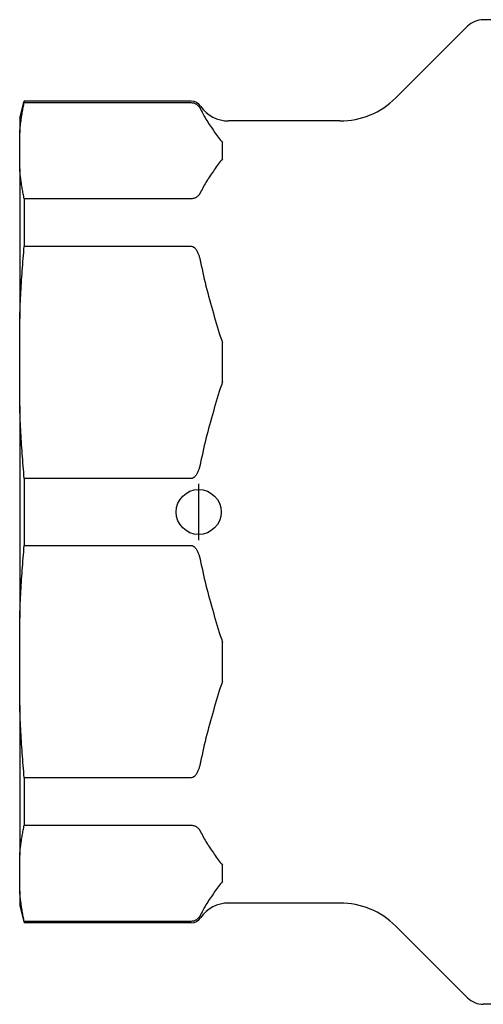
# Model space of a CAD drawing. Header units: millimetres. Extents: x 213 to 524, y 36 to 496.
# Tile 1 of 13: x 213 to 254, y 162 to 250. Entities that reach past the tile are written whole.
import ezdxf

# ---------------------------------------------------------------- set-up
doc = ezdxf.new("R2010")
doc.units = ezdxf.units.MM
doc.layers.add('DETAIL', color=2, linetype='Continuous')
doc.layers.add('ORIGIN', color=6, linetype='Continuous')

msp = doc.modelspace()

# ---------------------------------------------------------------- linework, layer by layer
at = {"layer": 'DETAIL'}
for p, q in [((257.197, 249.925), (254.418, 249.925)), ((246.64, 242.975), (253.004, 249.339)), ((213.24, 241.175), (213.642, 242.675)), ((213.642, 242.675), (213.642, 242.553)), ((228.483, 242.675), (213.642, 242.675)), ((213.642, 242.553), (228.483, 242.553)), ((213.24, 241.175), (213.24, 239.878)), ((241.69, 240.925), (231.79, 240.925)), ((213.24, 236.682), (213.24, 239.878)), ((231.24, 237.56), (231.24, 239)), ((213.24, 236.682), (213.24, 223.331)), ((213.642, 234.007), (213.642, 229.79)), ((228.483, 234.007), (213.642, 234.007)), ((213.642, 229.79), (228.483, 229.79)), ((213.24, 215.615), (213.24, 223.331)), ((231.24, 217.736), (231.24, 221.211)), ((213.24, 215.615), (213.24, 196.735)), ((213.642, 209.157), (213.642, 203.193)), ((228.483, 209.157), (213.642, 209.157)), ((213.642, 203.193), (228.483, 203.193)), ((213.24, 189.019), (213.24, 196.735)), ((231.24, 191.139), (231.24, 194.614)), ((213.24, 189.019), (213.24, 175.668)), ((213.642, 182.561), (213.642, 178.344)), ((228.483, 182.561), (213.642, 182.561)), ((213.642, 178.344), (228.483, 178.344)), ((213.24, 172.472), (213.24, 175.668)), ((231.24, 173.351), (231.24, 174.79)), ((213.24, 172.472), (213.24, 171.175)), ((213.24, 171.175), (213.642, 169.675)), ((241.69, 171.425), (231.79, 171.425)), ((213.642, 169.797), (213.642, 169.675)), ((228.483, 169.797), (213.642, 169.797)), ((228.483, 169.675), (213.642, 169.675)), ((246.64, 169.375), (253.004, 163.011)), ((292.254, 162.425), (254.418, 162.425))]:
    msp.add_line(p, q, dxfattribs=at)
at = {"layer": 'DETAIL', "flags": 128}
for points in [[(213.24, 239.878), (213.249, 239.988), (213.26, 240.097), (213.27, 240.207), (213.282, 240.317), (213.294, 240.427), (213.306, 240.537), (213.319, 240.648), (213.333, 240.758), (213.348, 240.869), (213.363, 240.979), (213.379, 241.09), (213.395, 241.201), (213.412, 241.313), (213.43, 241.424), (213.448, 241.536), (213.467, 241.648), (213.487, 241.76), (213.507, 241.873), (213.528, 241.985), (213.549, 242.098), (213.571, 242.212), (213.594, 242.325), (213.618, 242.439), (213.642, 242.553)], [(228.483, 242.553), (228.56, 242.549), (228.632, 242.539), (228.7, 242.523), (228.757, 242.505), (228.81, 242.484), (228.859, 242.46), (228.904, 242.435), (228.945, 242.409), (228.982, 242.383), (229.015, 242.357), (229.045, 242.331), (229.074, 242.305), (229.1, 242.279), (229.125, 242.252), (229.149, 242.225), (229.171, 242.197), (229.192, 242.17), (229.211, 242.142), (229.23, 242.114), (229.247, 242.085), (229.264, 242.056), (229.28, 242.028), (229.295, 241.998), (229.31, 241.969)], [(229.31, 241.969), (229.37, 241.844), (229.434, 241.718), (229.5, 241.593), (229.568, 241.467), (229.639, 241.341), (229.711, 241.216), (229.786, 241.09), (229.863, 240.965), (229.941, 240.839), (230.021, 240.714), (230.102, 240.589), (230.185, 240.464), (230.268, 240.34), (230.353, 240.215), (230.44, 240.092), (230.526, 239.968), (230.614, 239.845), (230.703, 239.723), (230.791, 239.601), (230.881, 239.479), (230.97, 239.358), (231.06, 239.238), (231.15, 239.119), (231.24, 239)], [(231.24, 237.56), (231.15, 237.441), (231.06, 237.322), (230.97, 237.202), (230.881, 237.081), (230.791, 236.959), (230.703, 236.837), (230.614, 236.715), (230.526, 236.592), (230.44, 236.468), (230.353, 236.344), (230.268, 236.22), (230.185, 236.096), (230.102, 235.971), (230.021, 235.846), (229.941, 235.721), (229.863, 235.595), (229.786, 235.47), (229.711, 235.344), (229.639, 235.219), (229.568, 235.093), (229.5, 234.967), (229.434, 234.842), (229.37, 234.716), (229.31, 234.591)], [(213.642, 234.007), (213.618, 234.121), (213.594, 234.235), (213.571, 234.348), (213.549, 234.462), (213.528, 234.575), (213.507, 234.687), (213.487, 234.8), (213.467, 234.912), (213.448, 235.024), (213.43, 235.136), (213.412, 235.247), (213.395, 235.358), (213.379, 235.47), (213.363, 235.58), (213.348, 235.691), (213.333, 235.802), (213.319, 235.912), (213.306, 236.022), (213.294, 236.133), (213.282, 236.243), (213.27, 236.353), (213.26, 236.462), (213.249, 236.572), (213.24, 236.682)], [(229.31, 234.591), (229.295, 234.561), (229.28, 234.532), (229.264, 234.504), (229.247, 234.475), (229.23, 234.446), (229.211, 234.418), (229.192, 234.39), (229.171, 234.362), (229.149, 234.335), (229.125, 234.308), (229.1, 234.281), (229.074, 234.255), (229.045, 234.229), (229.015, 234.203), (228.982, 234.177), (228.945, 234.151), (228.904, 234.125), (228.859, 234.1), (228.81, 234.076), (228.757, 234.055), (228.7, 234.037), (228.632, 234.021), (228.56, 234.011), (228.483, 234.007)], [(213.24, 223.331), (213.249, 223.596), (213.26, 223.861), (213.27, 224.126), (213.282, 224.392), (213.294, 224.657), (213.306, 224.923), (213.319, 225.19), (213.333, 225.456), (213.348, 225.723), (213.363, 225.991), (213.379, 226.258), (213.395, 226.527), (213.412, 226.795), (213.43, 227.064), (213.448, 227.334), (213.467, 227.604), (213.487, 227.875), (213.507, 228.147), (213.528, 228.419), (213.549, 228.692), (213.571, 228.965), (213.594, 229.239), (213.618, 229.514), (213.642, 229.79)], [(228.483, 229.79), (228.56, 229.78), (228.632, 229.756), (228.7, 229.717), (228.757, 229.673), (228.81, 229.622), (228.859, 229.565), (228.904, 229.504), (228.945, 229.441), (228.982, 229.378), (229.015, 229.316), (229.045, 229.254), (229.074, 229.191), (229.1, 229.127), (229.125, 229.063), (229.149, 228.997), (229.171, 228.931), (229.192, 228.864), (229.211, 228.797), (229.23, 228.728), (229.247, 228.66), (229.264, 228.591), (229.28, 228.521), (229.295, 228.451), (229.31, 228.38)], [(229.31, 228.38), (229.37, 228.077), (229.434, 227.774), (229.5, 227.471), (229.568, 227.168), (229.639, 226.864), (229.711, 226.561), (229.786, 226.258), (229.863, 225.955), (229.941, 225.652), (230.021, 225.35), (230.102, 225.048), (230.185, 224.746), (230.268, 224.446), (230.353, 224.146), (230.44, 223.847), (230.526, 223.549), (230.614, 223.252), (230.703, 222.957), (230.791, 222.662), (230.881, 222.369), (230.97, 222.077), (231.06, 221.787), (231.15, 221.498), (231.24, 221.211)], [(231.24, 217.736), (231.15, 217.449), (231.06, 217.16), (230.97, 216.87), (230.881, 216.578), (230.791, 216.285), (230.703, 215.99), (230.614, 215.694), (230.526, 215.397), (230.44, 215.099), (230.353, 214.801), (230.268, 214.501), (230.185, 214.2), (230.102, 213.899), (230.021, 213.597), (229.941, 213.295), (229.863, 212.992), (229.786, 212.689), (229.711, 212.386), (229.639, 212.083), (229.568, 211.779), (229.5, 211.476), (229.434, 211.172), (229.37, 210.869), (229.31, 210.567)], [(213.642, 209.157), (213.618, 209.433), (213.594, 209.708), (213.571, 209.982), (213.549, 210.255), (213.528, 210.528), (213.507, 210.8), (213.487, 211.071), (213.467, 211.342), (213.448, 211.613), (213.43, 211.882), (213.412, 212.151), (213.395, 212.42), (213.379, 212.688), (213.363, 212.956), (213.348, 213.224), (213.333, 213.491), (213.319, 213.757), (213.306, 214.023), (213.294, 214.289), (213.282, 214.555), (213.27, 214.82), (213.26, 215.086), (213.249, 215.351), (213.24, 215.615)], [(229.31, 210.567), (229.295, 210.496), (229.28, 210.426), (229.264, 210.356), (229.247, 210.287), (229.23, 210.218), (229.211, 210.15), (229.192, 210.083), (229.171, 210.016), (229.149, 209.95), (229.125, 209.884), (229.1, 209.819), (229.074, 209.756), (229.045, 209.693), (229.015, 209.63), (228.982, 209.568), (228.945, 209.505), (228.904, 209.443), (228.859, 209.382), (228.81, 209.325), (228.757, 209.274), (228.7, 209.229), (228.632, 209.191), (228.56, 209.166), (228.483, 209.157)], [(213.24, 196.735), (213.249, 197), (213.26, 197.265), (213.27, 197.53), (213.282, 197.795), (213.294, 198.061), (213.306, 198.327), (213.319, 198.593), (213.333, 198.86), (213.348, 199.127), (213.363, 199.394), (213.379, 199.662), (213.395, 199.93), (213.412, 200.199), (213.43, 200.468), (213.448, 200.738), (213.467, 201.008), (213.487, 201.279), (213.507, 201.55), (213.528, 201.822), (213.549, 202.095), (213.571, 202.369), (213.594, 202.643), (213.618, 202.918), (213.642, 203.193)], [(228.483, 203.193), (228.56, 203.184), (228.632, 203.159), (228.7, 203.121), (228.757, 203.077), (228.81, 203.025), (228.859, 202.968), (228.904, 202.908), (228.945, 202.845), (228.982, 202.782), (229.015, 202.72), (229.045, 202.658), (229.074, 202.595), (229.1, 202.531), (229.125, 202.466), (229.149, 202.401), (229.171, 202.335), (229.192, 202.268), (229.211, 202.2), (229.23, 202.132), (229.247, 202.063), (229.264, 201.994), (229.28, 201.924), (229.295, 201.854), (229.31, 201.784)], [(229.31, 201.784), (229.37, 201.481), (229.434, 201.178), (229.5, 200.875), (229.568, 200.571), (229.639, 200.268), (229.711, 199.964), (229.786, 199.661), (229.863, 199.358), (229.941, 199.055), (230.021, 198.753), (230.102, 198.451), (230.185, 198.15), (230.268, 197.849), (230.353, 197.55), (230.44, 197.251), (230.526, 196.953), (230.614, 196.656), (230.703, 196.36), (230.791, 196.066), (230.881, 195.772), (230.97, 195.481), (231.06, 195.19), (231.15, 194.901), (231.24, 194.614)], [(231.24, 191.139), (231.15, 190.852), (231.06, 190.564), (230.97, 190.273), (230.881, 189.981), (230.791, 189.688), (230.703, 189.394), (230.614, 189.098), (230.526, 188.801), (230.44, 188.503), (230.353, 188.204), (230.268, 187.904), (230.185, 187.604), (230.102, 187.303), (230.021, 187.001), (229.941, 186.698), (229.863, 186.396), (229.786, 186.093), (229.711, 185.789), (229.639, 185.486), (229.568, 185.183), (229.5, 184.879), (229.434, 184.576), (229.37, 184.273), (229.31, 183.97)], [(213.642, 182.561), (213.618, 182.836), (213.594, 183.111), (213.571, 183.385), (213.549, 183.659), (213.528, 183.931), (213.507, 184.204), (213.487, 184.475), (213.467, 184.746), (213.448, 185.016), (213.43, 185.286), (213.412, 185.555), (213.395, 185.824), (213.379, 186.092), (213.363, 186.36), (213.348, 186.627), (213.333, 186.894), (213.319, 187.161), (213.306, 187.427), (213.294, 187.693), (213.282, 187.959), (213.27, 188.224), (213.26, 188.489), (213.249, 188.754), (213.24, 189.019)], [(229.31, 183.97), (229.295, 183.9), (229.28, 183.829), (229.264, 183.76), (229.247, 183.691), (229.23, 183.622), (229.211, 183.554), (229.192, 183.486), (229.171, 183.419), (229.149, 183.353), (229.125, 183.288), (229.1, 183.223), (229.074, 183.159), (229.045, 183.096), (229.015, 183.034), (228.982, 182.972), (228.945, 182.909), (228.904, 182.846), (228.859, 182.785), (228.81, 182.728), (228.757, 182.677), (228.7, 182.633), (228.632, 182.595), (228.56, 182.57), (228.483, 182.561)], [(213.24, 175.668), (213.249, 175.778), (213.26, 175.888), (213.27, 175.998), (213.282, 176.108), (213.294, 176.218), (213.306, 176.328), (213.319, 176.438), (213.333, 176.549), (213.348, 176.659), (213.363, 176.77), (213.379, 176.881), (213.395, 176.992), (213.412, 177.103), (213.43, 177.215), (213.448, 177.326), (213.467, 177.438), (213.487, 177.551), (213.507, 177.663), (213.528, 177.776), (213.549, 177.889), (213.571, 178.002), (213.594, 178.115), (213.618, 178.229), (213.642, 178.344)], [(228.483, 178.344), (228.56, 178.34), (228.632, 178.329), (228.7, 178.313), (228.757, 178.295), (228.81, 178.274), (228.859, 178.25), (228.904, 178.225), (228.945, 178.199), (228.982, 178.173), (229.015, 178.147), (229.045, 178.122), (229.074, 178.096), (229.1, 178.069), (229.125, 178.042), (229.149, 178.015), (229.171, 177.988), (229.192, 177.96), (229.211, 177.932), (229.23, 177.904), (229.247, 177.875), (229.264, 177.847), (229.28, 177.818), (229.295, 177.789), (229.31, 177.76)], [(229.31, 177.76), (229.37, 177.634), (229.434, 177.509), (229.5, 177.383), (229.568, 177.257), (229.639, 177.132), (229.711, 177.006), (229.786, 176.88), (229.863, 176.755), (229.941, 176.63), (230.021, 176.504), (230.102, 176.379), (230.185, 176.255), (230.268, 176.13), (230.353, 176.006), (230.44, 175.882), (230.526, 175.759), (230.614, 175.636), (230.703, 175.513), (230.791, 175.391), (230.881, 175.27), (230.97, 175.149), (231.06, 175.029), (231.15, 174.909), (231.24, 174.79)], [(231.24, 173.351), (231.15, 173.232), (231.06, 173.112), (230.97, 172.992), (230.881, 172.871), (230.791, 172.75), (230.703, 172.628), (230.614, 172.505), (230.526, 172.382), (230.44, 172.259), (230.353, 172.135), (230.268, 172.011), (230.185, 171.886), (230.102, 171.761), (230.021, 171.636), (229.941, 171.511), (229.863, 171.386), (229.786, 171.26), (229.711, 171.135), (229.639, 171.009), (229.568, 170.883), (229.5, 170.758), (229.434, 170.632), (229.37, 170.506), (229.31, 170.381)], [(213.642, 169.797), (213.618, 169.911), (213.594, 170.025), (213.571, 170.139), (213.549, 170.252), (213.528, 170.365), (213.507, 170.478), (213.487, 170.59), (213.467, 170.702), (213.448, 170.814), (213.43, 170.926), (213.412, 171.037), (213.395, 171.149), (213.379, 171.26), (213.363, 171.371), (213.348, 171.482), (213.333, 171.592), (213.319, 171.703), (213.306, 171.813), (213.294, 171.923), (213.282, 172.033), (213.27, 172.143), (213.26, 172.253), (213.249, 172.363), (213.24, 172.472)], [(229.31, 170.381), (229.295, 170.352), (229.28, 170.323), (229.264, 170.294), (229.247, 170.265), (229.23, 170.237), (229.211, 170.209), (229.192, 170.181), (229.171, 170.153), (229.149, 170.125), (229.125, 170.098), (229.1, 170.072), (229.074, 170.045), (229.045, 170.019), (229.015, 169.993), (228.982, 169.968), (228.945, 169.941), (228.904, 169.915), (228.859, 169.89), (228.81, 169.867), (228.757, 169.845), (228.7, 169.827), (228.632, 169.811), (228.56, 169.801), (228.483, 169.797)]]:
    msp.add_lwpolyline(points, dxfattribs=at)
at = {"layer": 'DETAIL'}
for centre, radius, start, end in [((254.418, 247.925), 2, 90, 135), ((228.483, 241.675), 1, 34.22887, 90), ((241.69, 247.925), 7, 270, 315), ((231.79, 243.925), 3, 214.22887, 270), ((231.79, 168.425), 3, 90, 145.77113), ((241.69, 164.425), 7, 45, 90), ((228.483, 170.675), 1, 270, 325.77113), ((254.418, 164.425), 2, 225, 270)]:
    msp.add_arc(centre, radius, start, end, dxfattribs=at)
at = {"layer": 'ORIGIN'}
msp.add_line((229.14, 203.675), (229.14, 208.675), dxfattribs=at)
msp.add_circle((229.14, 206.175), 2, dxfattribs=at)

doc.saveas('drawing.dxf')
